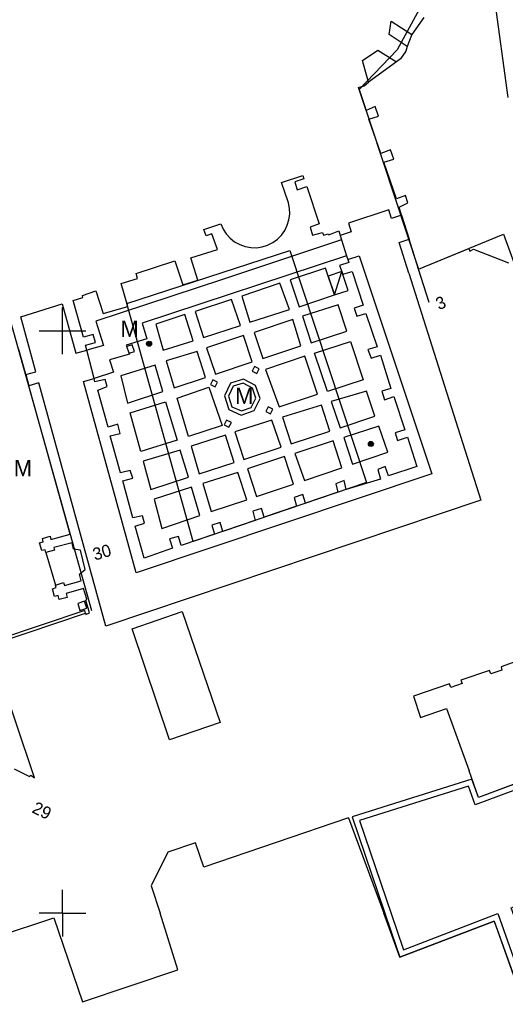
# Model space of a CAD drawing. Header units: millimetres. Extents: x 135944 to 142000, y 454200 to 456692.
# Tile 42 of 153: x 136846 to 136888, y 455792 to 455877. Entities that reach past the tile are written whole.
import ezdxf
from ezdxf.enums import TextEntityAlignment as Align

# ---------------------------------------------------------------- set-up
doc = ezdxf.new("R2010")
doc.units = ezdxf.units.MM
for name, color, linetype in [('TotaalGBKN2013_Bistad', 251, 'Continuous'), ('TotaalGBKN2013X$0$Contouren', 251, 'Continuous'), ('TotaalGBKN2013X$0$Xref', 251, 'Continuous')]:
    doc.layers.add(name, color=color, linetype=linetype)
doc.layers.add('TotaalGBKN2013X$0$PSVPORTS', color=251, linetype='Continuous', plot=False)
doc.styles.add('TotaalGBKN2013X$0$GBKN binnenstad 2009$0$Standard', font='txt')

# ---------------------------------------------------------------- blocks, each defined once
blk = doc.blocks.new('TotaalGBKN2013X$0$GBKN binnenstad 2009')
at = {"layer": 'TotaalGBKN2013_Bistad'}
for p, q in [((136885680, 455888852), (136888252, 455870035)), ((136881036, 455876891), (136880006, 455875453)), ((136878047, 455875434), (136878240, 455876586)), ((136878240, 455876586), (136880006, 455875453)), ((136879588, 455874418), (136878047, 455875434)), ((136880006, 455875453), (136879588, 455874418)), ((136875763, 455873201), (136877073, 455874094)), ((136877073, 455874094), (136878688, 455873106)), ((136879588, 455874418), (136879474, 455874006)), ((136879022, 455873343), (136878688, 455873106)), ((136879474, 455874006), (136879022, 455873343)), ((136876282, 455871361), (136875763, 455873201)), ((136878688, 455873106), (136876282, 455871361)), ((136875415, 455870900), (136875921, 455871023)), ((136876068, 455868932), (136875415, 455870900)), ((136875921, 455871023), (136876282, 455871361)), ((136876852, 455869254), (136876068, 455868932)), ((136877134, 455868440), (136876852, 455869254)), ((136876302, 455868178), (136877134, 455868440)), ((136877327, 455865234), (136876302, 455868178)), ((136878157, 455865535), (136877327, 455865234)), ((136878453, 455864750), (136878157, 455865535)), ((136877609, 455864489), (136878453, 455864750)), ((136878681, 455861337), (136877609, 455864489)), ((136868823, 455862725), (136870638, 455863346)), ((136870638, 455863346), (136870739, 455863052)), ((136869383, 455861089), (136868823, 455862725)), ((136870739, 455863052), (136869964, 455862795)), ((136869964, 455862795), (136870164, 455862097)), ((136870164, 455862097), (136870978, 455862388)), ((136870978, 455862388), (136872055, 455859194)), ((136879447, 455861621), (136878681, 455861337)), ((136879651, 455860980), (136879447, 455861621)), ((136869410, 455860998), (136869383, 455861089)), ((136869504, 455860514), (136869410, 455860998)), ((136878899, 455860623), (136879651, 455860980)), ((136879116, 455859935), (136878899, 455860623)), ((136869454, 455859532), (136869519, 455860021)), ((136869519, 455860021), (136869504, 455860514)), ((136878018, 455860397), (136874551, 455859239)), ((136878256, 455859647), (136878018, 455860397)), ((136879116, 455859935), (136878256, 455859647)), ((136879116, 455859935), (136879764, 455857881)), ((136862151, 455858701), (136863604, 455859181)), ((136863604, 455859181), (136863803, 455858730)), ((136869093, 455858618), (136869311, 455859061)), ((136869311, 455859061), (136869454, 455859532)), ((136872055, 455859194), (136871281, 455858898)), ((136871281, 455858898), (136871471, 455858227)), ((136874551, 455859239), (136874800, 455858493)), ((136862340, 455858152), (136862151, 455858701)), ((136862840, 455858325), (136862340, 455858152)), ((136863328, 455856994), (136862840, 455858325)), ((136863803, 455858730), (136864071, 455858316)), ((136864071, 455858316), (136864403, 455857952)), ((136868460, 455857866), (136868807, 455858216)), ((136868807, 455858216), (136869093, 455858618)), ((136871471, 455858227), (136872331, 455858450)), ((136872331, 455858450), (136872426, 455858203)), ((136872426, 455858203), (136872840, 455858327)), ((136872840, 455858327), (136872883, 455858246)), ((136872883, 455858246), (136873721, 455858576)), ((136873721, 455858576), (136873849, 455858176)), ((136874800, 455858493), (136873849, 455858176)), ((136873849, 455858176), (136873960, 455857828)), ((136873960, 455857828), (136863736, 455854397)), ((136864403, 455857952), (136864790, 455857646)), ((136864790, 455857646), (136865221, 455857406)), ((136865221, 455857406), (136865684, 455857239)), ((136865684, 455857239), (136866169, 455857149)), ((136866662, 455857139), (136867150, 455857208)), ((136867150, 455857208), (136867621, 455857356)), ((136867621, 455857356), (136868061, 455857577)), ((136868061, 455857577), (136868460, 455857866)), ((136873960, 455857828), (136874400, 455856454)), ((136878907, 455857595), (136879764, 455857881)), ((136879745, 455854955), (136878907, 455857595)), ((136880579, 455855302), (136879764, 455857881)), ((136874400, 455856454), (136856847, 455850651)), ((136861042, 455856259), (136863328, 455856994)), ((136866169, 455857149), (136866662, 455857139)), ((136874400, 455856454), (136874505, 455856125)), ((136874505, 455856125), (136875479, 455856450)), ((136875479, 455856450), (136881703, 455837734)), ((136880579, 455855302), (136884892, 455857073)), ((136884892, 455857073), (136884975, 455856854)), ((136884975, 455856854), (136885289, 455857012)), ((136885289, 455857012), (136888285, 455855825)), ((136856340, 455854935), (136859648, 455856012)), ((136859648, 455856012), (136860346, 455853952)), ((136861622, 455854351), (136861042, 455856259)), ((136874585, 455855876), (136873782, 455855600)), ((136873782, 455855600), (136874081, 455854863)), ((136874505, 455856125), (136874585, 455855876)), ((136856452, 455854492), (136856340, 455854935)), ((136872597, 455855387), (136869564, 455854379)), ((136873367, 455853082), (136872597, 455855387)), ((136874000, 455855098), (136872825, 455854706)), ((136872825, 455854706), (136873367, 455853083)), ((136873367, 455853083), (136874000, 455855098)), ((136874542, 455853475), (136874000, 455855098)), ((136874081, 455854863), (136874873, 455855098)), ((136874873, 455855098), (136875826, 455852191)), ((136879745, 455854955), (136882814, 455845281)), ((136881482, 455852441), (136880579, 455855302)), ((136863736, 455854397), (136852875, 455850845)), ((136855034, 455854061), (136856452, 455854492)), ((136855619, 455852097), (136855034, 455854061)), ((136860346, 455853952), (136861622, 455854351)), ((136868681, 455854099), (136865406, 455852978)), ((136869487, 455851830), (136868681, 455854099)), ((136869564, 455854379), (136870314, 455852057)), ((136851719, 455853031), (136852880, 455853434)), ((136851745, 455852860), (136851719, 455853031)), ((136852880, 455853434), (136853499, 455851497)), ((136865406, 455852978), (136866097, 455850747)), ((136870314, 455852057), (136873367, 455853082)), ((136873367, 455853083), (136874542, 455853475)), ((136846424, 455851204), (136849977, 455852321)), ((136849977, 455852321), (136851142, 455848083)), ((136850931, 455852619), (136851745, 455852860)), ((136851807, 455849446), (136850931, 455852619)), ((136853499, 455851497), (136855619, 455852097)), ((136864518, 455852693), (136861399, 455851663)), ((136865279, 455850460), (136864518, 455852693)), ((136873665, 455852233), (136870612, 455851247)), ((136874428, 455849981), (136873665, 455852233)), ((136875826, 455852191), (136875052, 455851933)), ((136850000, 455850000), (136850000, 455852000)), ((136860515, 455851393), (136858033, 455850586)), ((136861225, 455849131), (136860515, 455851393)), ((136861399, 455851663), (136862114, 455849431)), ((136866097, 455850747), (136869487, 455851830)), ((136870612, 455851247), (136871358, 455848965)), ((136875052, 455851933), (136875282, 455851264)), ((136875282, 455851264), (136876057, 455851492)), ((136876057, 455851492), (136877021, 455848628)), ((136847721, 455846487), (136846424, 455851204)), ((136852875, 455850845), (136853529, 455848755)), ((136856847, 455850651), (136857248, 455849320)), ((136858033, 455850586), (136858654, 455848327)), ((136862114, 455849431), (136865279, 455850460)), ((136869788, 455850975), (136866468, 455849856)), ((136870481, 455848720), (136869788, 455850975)), ((136848000, 455850000), (136850000, 455850000)), ((136850000, 455850000), (136852000, 455850000)), ((136850000, 455848000), (136850000, 455850000)), ((136852630, 455849676), (136851807, 455849446)), ((136852846, 455849004), (136852630, 455849676)), ((136865540, 455849586), (136862384, 455848527)), ((136866285, 455847328), (136865540, 455849586)), ((136866468, 455849856), (136867205, 455847638)), ((136871358, 455848965), (136874428, 455849981)), ((136851992, 455848773), (136852846, 455849004)), ((136852102, 455848343), (136851992, 455848773)), ((136853529, 455848755), (136852102, 455848343)), ((136857248, 455849320), (136855490, 455848778)), ((136855490, 455848778), (136855523, 455848658)), ((136856000, 455848809), (136855523, 455848658)), ((136856181, 455848237), (136856000, 455848809)), ((136858654, 455848327), (136861225, 455849131)), ((136867205, 455847638), (136870481, 455848720)), ((136871655, 455848085), (136874729, 455849097)), ((136874729, 455849097), (136875829, 455845799)), ((136846853, 455846244), (136846248, 455848410)), ((136851142, 455848083), (136852102, 455848343)), ((136852727, 455845900), (136852102, 455848343)), ((136855752, 455847995), (136854051, 455847502)), ((136855720, 455848091), (136855523, 455848658)), ((136855720, 455848091), (136856181, 455848237)), ((136855720, 455848091), (136855752, 455847995)), ((136861584, 455848214), (136858909, 455847414)), ((136862296, 455846008), (136861584, 455848214)), ((136862384, 455848527), (136863140, 455846274)), ((136872749, 455844798), (136871655, 455848085)), ((136877021, 455848628), (136876218, 455848406)), ((136876218, 455848406), (136876521, 455847651)), ((136876521, 455847651), (136877300, 455847923)), ((136877300, 455847923), (136878203, 455845054)), ((136854051, 455847502), (136854382, 455846458)), ((136857958, 455847065), (136855009, 455846135)), ((136858623, 455844785), (136857958, 455847065)), ((136858909, 455847414), (136859583, 455845098)), ((136863140, 455846274), (136866285, 455847328)), ((136870816, 455847829), (136867449, 455846694)), ((136871900, 455844552), (136870816, 455847829)), ((136846853, 455846244), (136847721, 455846487)), ((136846853, 455846244), (136847122, 455845280)), ((136854382, 455846458), (136852727, 455845900)), ((136866497, 455846930), (136866294, 455846529)), ((136866294, 455846529), (136866695, 455846326)), ((136866898, 455846727), (136866497, 455846930)), ((136866695, 455846326), (136866898, 455846727)), ((136867449, 455846694), (136868625, 455843475)), ((136847991, 455845524), (136847122, 455845280)), ((136853725, 455824654), (136847991, 455845524)), ((136851810, 455845651), (136852727, 455845900)), ((136856325, 455829218), (136851810, 455845651)), ((136852799, 455845619), (136852727, 455845900)), ((136853686, 455845829), (136852799, 455845619)), ((136853833, 455845212), (136853686, 455845829)), ((136855009, 455846135), (136855603, 455843801)), ((136859583, 455845098), (136862296, 455846008)), ((136862926, 455845795), (136862723, 455845394)), ((136862723, 455845394), (136863124, 455845191)), ((136863327, 455845592), (136862926, 455845795)), ((136863124, 455845191), (136863327, 455845592)), ((136864421, 455845517), (136863904, 455844416)), ((136865556, 455845842), (136864421, 455845517)), ((136865520, 455845495), (136864651, 455845246)), ((136866315, 455845078), (136865520, 455845495)), ((136866578, 455845306), (136865556, 455845842)), ((136875829, 455845799), (136872749, 455844798)), ((136850680, 455832541), (136847122, 455845280)), ((136853048, 455844915), (136853833, 455845212)), ((136853928, 455841717), (136853048, 455844915)), ((136855603, 455843801), (136858623, 455844785)), ((136859854, 455844209), (136862582, 455845153)), ((136862582, 455845153), (136863720, 455841865)), ((136864651, 455845246), (136864251, 455844393)), ((136866622, 455844216), (136866315, 455845078)), ((136866973, 455844195), (136866578, 455845306)), ((136868625, 455843475), (136871900, 455844552)), ((136876122, 455844820), (136873070, 455843928)), ((136876836, 455842679), (136876122, 455844820)), ((136878203, 455845054), (136877420, 455844807)), ((136877420, 455844807), (136877664, 455844089)), ((136882814, 455845281), (136885929, 455835461)), ((136855806, 455842954), (136858864, 455843901)), ((136858864, 455843901), (136859857, 455840626)), ((136860832, 455840939), (136859854, 455844209)), ((136863904, 455844416), (136864278, 455843240)), ((136864251, 455844393), (136864542, 455843479)), ((136866221, 455843411), (136866622, 455844216)), ((136866452, 455843148), (136866973, 455844195)), ((136873070, 455843928), (136873862, 455841681)), ((136877664, 455844089), (136878443, 455844371)), ((136878443, 455844371), (136879393, 455841506)), ((136856729, 455839645), (136855806, 455842954)), ((136864278, 455843240), (136865361, 455842772)), ((136864542, 455843479), (136865374, 455843119)), ((136865361, 455842772), (136866452, 455843148)), ((136865374, 455843119), (136866221, 455843411)), ((136867677, 455843481), (136867474, 455843080)), ((136867474, 455843080), (136867875, 455842877)), ((136868078, 455843278), (136867677, 455843481)), ((136867875, 455842877), (136868078, 455843278)), ((136872231, 455843627), (136868895, 455842591)), ((136872972, 455841376), (136872231, 455843627)), ((136854757, 455841978), (136853928, 455841717)), ((136854955, 455841196), (136854757, 455841978)), ((136864104, 455842321), (136863901, 455841920)), ((136864505, 455842118), (136864104, 455842321)), ((136864302, 455841717), (136864505, 455842118)), ((136867987, 455842336), (136864791, 455841318)), ((136868796, 455840023), (136867987, 455842336)), ((136868895, 455842591), (136869636, 455840309)), ((136873862, 455841681), (136876836, 455842679)), ((136854112, 455840984), (136854955, 455841196)), ((136863720, 455841865), (136860832, 455840939)), ((136863901, 455841920), (136864302, 455841717)), ((136864791, 455841318), (136865575, 455838940)), ((136869636, 455840309), (136872972, 455841376)), ((136877161, 455841804), (136874164, 455840841)), ((136877937, 455839578), (136877161, 455841804)), ((136879393, 455841506), (136878578, 455841254)), ((136878578, 455841254), (136878772, 455840576)), ((136854999, 455837811), (136854112, 455840984)), ((136859857, 455840626), (136856729, 455839645)), ((136864007, 455841030), (136861059, 455840111)), ((136864757, 455838698), (136864007, 455841030)), ((136873240, 455840567), (136869958, 455839474)), ((136874005, 455838225), (136873240, 455840567)), ((136874164, 455840841), (136874911, 455838539)), ((136878772, 455840576), (136879621, 455840866)), ((136879621, 455840866), (136880439, 455838365)), ((136860108, 455839751), (136856945, 455838807)), ((136860823, 455837440), (136860108, 455839751)), ((136861059, 455840111), (136861747, 455837730)), ((136865575, 455838940), (136868796, 455840023)), ((136869958, 455839474), (136870792, 455837150)), ((136874911, 455838539), (136877937, 455839578)), ((136856945, 455838807), (136857589, 455836388)), ((136861747, 455837730), (136864757, 455838698)), ((136869079, 455839219), (136865883, 455838140)), ((136869847, 455836827), (136869079, 455839219)), ((136855826, 455838013), (136854999, 455837811)), ((136856042, 455837354), (136855826, 455838013)), ((136881703, 455837734), (136856325, 455829218)), ((136865063, 455837848), (136862063, 455836889)), ((136865831, 455835486), (136865063, 455837848)), ((136865883, 455838140), (136866666, 455835788)), ((136870792, 455837150), (136874005, 455838225)), ((136877725, 455838363), (136877082, 455838106)), ((136877082, 455838106), (136877319, 455837257)), ((136878006, 455837561), (136877725, 455838363)), ((136880439, 455838365), (136878006, 455837561)), ((136855184, 455837114), (136856042, 455837354)), ((136856040, 455833946), (136855184, 455837114)), ((136857589, 455836388), (136860823, 455837440)), ((136862063, 455836889), (136862770, 455834499)), ((136874197, 455837138), (136873466, 455836864)), ((136874375, 455836380), (136874197, 455837138)), ((136877319, 455837257), (136874375, 455836380)), ((136861079, 455836581), (136857870, 455835542)), ((136861789, 455834145), (136861079, 455836581)), ((136866666, 455835788), (136869847, 455836827)), ((136873652, 455836140), (136870871, 455835194)), ((136873466, 455836864), (136873652, 455836140)), ((136885929, 455835461), (136853725, 455824654)), ((136857870, 455835542), (136858525, 455833035)), ((136862770, 455834499), (136865831, 455835486)), ((136870646, 455835941), (136869903, 455835703)), ((136869903, 455835703), (136870107, 455834934)), ((136870871, 455835194), (136870646, 455835941)), ((136867083, 455834746), (136866339, 455834512)), ((136866339, 455834512), (136866551, 455833725)), ((136867323, 455833989), (136867083, 455834746)), ((136870107, 455834934), (136867323, 455833989)), ((136856884, 455834127), (136856040, 455833946)), ((136856240, 455833243), (136857038, 455833493)), ((136857038, 455833493), (136856884, 455834127)), ((136858525, 455833035), (136861789, 455834145)), ((136863534, 455833554), (136862844, 455833303)), ((136863779, 455832786), (136863534, 455833554)), ((136866551, 455833725), (136863779, 455832786)), ((136857012, 455830496), (136856240, 455833243)), ((136862844, 455833303), (136863072, 455832545)), ((136848050, 455831807), (136848344, 455831899)), ((136848229, 455831132), (136848050, 455831807)), ((136848283, 455832185), (136848950, 455832359)), ((136848344, 455831899), (136848283, 455832185)), ((136848950, 455832359), (136849013, 455832073)), ((136849013, 455832073), (136850680, 455832541)), ((136850834, 455831799), (136849276, 455831394)), ((136850969, 455831269), (136850834, 455831799)), ((136859981, 455832352), (136859191, 455832147)), ((136859191, 455832147), (136859447, 455831328)), ((136860196, 455831574), (136859981, 455832352)), ((136863072, 455832545), (136860196, 455831574)), ((136848514, 455831186), (136848229, 455831132)), ((136848581, 455830959), (136848514, 455831186)), ((136849311, 455831159), (136848581, 455830959)), ((136848581, 455830959), (136849402, 455828160)), ((136849276, 455831394), (136849311, 455831159)), ((136851550, 455831166), (136850969, 455831269)), ((136851968, 455829506), (136851550, 455831166)), ((136859447, 455831328), (136857012, 455830496)), ((136851463, 455829118), (136851968, 455829506)), ((136850193, 455828139), (136851610, 455828546)), ((136851610, 455828546), (136851463, 455829118)), ((136849156, 455827847), (136849463, 455827951)), ((136849332, 455827188), (136849156, 455827847)), ((136849402, 455828160), (136850109, 455828390)), ((136849463, 455827951), (136849402, 455828160)), ((136850109, 455828390), (136850193, 455828139)), ((136851826, 455827878), (136850336, 455827449)), ((136852106, 455826964), (136851826, 455827878)), ((136849633, 455827279), (136849332, 455827188)), ((136849733, 455826937), (136849633, 455827279)), ((136850405, 455827094), (136849733, 455826937)), ((136850336, 455827449), (136850405, 455827094)), ((136851910, 455826777), (136851318, 455826595)), ((136852092, 455826185), (136851910, 455826777)), ((136852006, 455826887), (136852106, 455826964)), ((136852341, 455825796), (136852006, 455826887)), ((136851916, 455825985), (136837892, 455821262)), ((136851318, 455826595), (136851500, 455826003)), ((136851500, 455826003), (136852092, 455826185)), ((136851981, 455825768), (136851916, 455825985)), ((136855987, 455824408), (136860274, 455825900)), ((136860274, 455825900), (136863549, 455816376)), ((136843775, 455823011), (136851981, 455825768)), ((136851981, 455825768), (136852018, 455825658)), ((136852018, 455825658), (136852341, 455825796)), ((136859197, 455814890), (136855987, 455824408)), ((136847617, 455811620), (136843775, 455823011)), ((136890100, 455822040), (136887658, 455821166)), ((136886667, 455820841), (136884219, 455820020)), ((136886769, 455820564), (136886667, 455820841)), ((136887732, 455820870), (136886769, 455820564)), ((136887658, 455821166), (136887732, 455820870)), ((136884219, 455820020), (136884320, 455819728)), ((136883245, 455819696), (136880134, 455818623)), ((136883356, 455819380), (136883245, 455819696)), ((136884320, 455819728), (136883356, 455819380)), ((136880134, 455818623), (136880748, 455816814)), ((136880748, 455816814), (136882976, 455817584)), ((136882976, 455817584), (136884913, 455812212)), ((136863549, 455816376), (136859197, 455814890)), ((136845870, 455812404), (136847181, 455811730)), ((136847181, 455811730), (136847288, 455811843)), ((136847288, 455811843), (136847617, 455811620)), ((136885731, 455809944), (136884913, 455812212)), ((136892041, 455812305), (136885731, 455809944)), ((136874558, 455808181), (136862154, 455803966)), ((136874558, 455808181), (136877590, 455800000)), ((136861434, 455806052), (136859052, 455805240)), ((136862154, 455803966), (136861434, 455806052)), ((136859052, 455805240), (136857624, 455802362)), ((136857624, 455802362), (136858384, 455800000)), ((136850000, 455800000), (136850000, 455802000)), ((136850000, 455800000), (136848000, 455800000)), ((136850000, 455800000), (136848000, 455800000)), ((136850000, 455800000), (136852000, 455800000)), ((136850000, 455800000), (136852000, 455800000)), ((136850000, 455800000), (136850000, 455798000)), ((136859924, 455795124), (136858384, 455800000)), ((136878971, 455796212), (136877590, 455800000)), ((136836907, 455795543), (136849257, 455799592)), ((136849257, 455799592), (136851721, 455792382)), ((136887079, 455799330), (136878971, 455796212)), ((136887079, 455799330), (136890545, 455789575)), ((136851721, 455792382), (136859924, 455795124))]:
    blk.add_line(p, q, dxfattribs=at)
for centre, radius in [((136857444, 455848891), 215), ((136857444, 455848891), 155), ((136857444, 455848891), 95), ((136857444, 455848891), 35), ((136876484, 455840288), 215), ((136876484, 455840288), 155), ((136876484, 455840288), 95), ((136876484, 455840288), 35)]:
    blk.add_circle(centre, radius, dxfattribs=at)
at = {"layer": 'TotaalGBKN2013_Bistad', "style": 'TotaalGBKN2013X$0$GBKN binnenstad 2009$0$Standard'}
blk.add_text('3', height=1054, rotation=22.3324, dxfattribs=at).set_placement((136882840.9, 455852552.6), align=Align.MIDDLE_RIGHT)
for p in [(136854989, 455849483), (136864833, 455843721), (136845834, 455837516)]:
    blk.add_text('M', height=1400, dxfattribs=at).set_placement(p)
for s, rotation, p in [('30', 16.3277, (136852640.8, 455830774.7)), ('29', 334.0278, (136847539.8, 455809158.8))]:
    blk.add_text(s, height=1054, rotation=rotation, dxfattribs=at).set_placement(p, align=Align.MIDDLE_LEFT)

msp = doc.modelspace()

# ---------------------------------------------------------------- linework, layer by layer
at = {"layer": 'TotaalGBKN2013X$0$Contouren'}
for p, q in [((136880.959, 455878.211), (136878.727, 455874.117)), ((136878.727, 455874.117), (136875.477, 455870.713)), ((136875.477, 455870.713), (136880.579, 455855.302)), ((136880.579, 455855.302), (136887.862, 455858.293)), ((136887.862, 455858.293), (136894.546, 455839.897)), ((136855.534, 455852.341), (136869.519, 455856.895)), ((136869.519, 455856.895), (136876.113, 455836.976)), ((136852.52, 455825.95), (136845.186, 455852.213)), ((136861.237, 455831.927), (136855.534, 455852.341)), ((136876.113, 455836.976), (136861.237, 455831.927))]:
    msp.add_line(p, q, dxfattribs=at)
at = {"layer": 'TotaalGBKN2013X$0$PSVPORTS'}
for points in [[(136892.805, 455790.059), (136889.164, 455800.152), (136893.453, 455801.714), (136897.574, 455793.552), (136898.208, 455793.826), (136899.072, 455791.832), (136904.84, 455795.51), (136899.035, 455806.94), (136894.9, 455814.76), (136893.43, 455814.19), (136891.62, 455813.55), (136892.041, 455812.305), (136885.731, 455809.944), (136885.162, 455811.522), (136874.868, 455808.286), (136878.231, 455798.39), (136878.971, 455796.212), (136887.079, 455799.33), (136890.545, 455789.575)], [(136892.805, 455790.059), (136889.164, 455800.152), (136893.453, 455801.714), (136897.574, 455793.552), (136898.208, 455793.826), (136899.072, 455791.832), (136904.84, 455795.51), (136899.035, 455806.94), (136894.9, 455814.76), (136893.43, 455814.19), (136891.62, 455813.55), (136892.041, 455812.305), (136885.731, 455809.944), (136885.162, 455811.522), (136874.868, 455808.286), (136878.231, 455798.39), (136878.971, 455796.212), (136887.079, 455799.33), (136890.545, 455789.575)], [(136892.485, 455789.473), (136888.53, 455800.453), (136893.692, 455802.35), (136897.808, 455794.198), (136898.468, 455794.483), (136899.298, 455792.568), (136904.189, 455795.688), (136898.591, 455806.71), (136894.666, 455814.133), (136893.604, 455813.721), (136892.252, 455813.243), (136892.67, 455812.006), (136885.432, 455809.298), (136884.854, 455810.901), (136875.506, 455807.963), (136878.704, 455798.551), (136879.277, 455796.865), (136887.378, 455799.981), (136891.201, 455789.223)], [(136892.485, 455789.473), (136888.53, 455800.453), (136893.692, 455802.35), (136897.808, 455794.198), (136898.468, 455794.483), (136899.298, 455792.568), (136904.189, 455795.688), (136898.591, 455806.71), (136894.666, 455814.133), (136893.604, 455813.721), (136892.252, 455813.243), (136892.67, 455812.006), (136885.432, 455809.298), (136884.854, 455810.901), (136875.506, 455807.963), (136878.704, 455798.551), (136879.277, 455796.865), (136887.378, 455799.981), (136891.201, 455789.223)]]:
    msp.add_lwpolyline(points, dxfattribs=at)

# ---------------------------------------------------------------- block references
at = {"layer": 'TotaalGBKN2013X$0$Xref', "xscale": 0.0009999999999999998, "yscale": 0.0009999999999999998, "zscale": 0.0009999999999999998}
msp.add_blockref('TotaalGBKN2013X$0$GBKN binnenstad 2009', (0, 0), dxfattribs=at)

doc.saveas('drawing.dxf')
